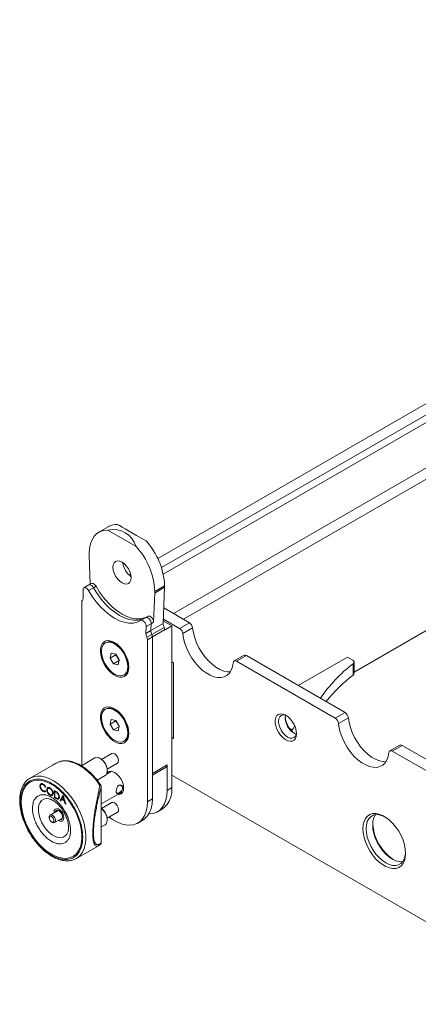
# Model space of a CAD drawing. Header units: millimetres. Extents: x -1824 to 791, y 646 to 1974.
# Tile 7 of 13: x -270 to -99, y 1335 to 1760. Entities that reach past the tile are written whole.
import ezdxf

# ---------------------------------------------------------------- set-up
doc = ezdxf.new("R2010")
doc.units = ezdxf.units.MM

msp = doc.modelspace()

# ---------------------------------------------------------------- linework, layer by layer
at = {"linetype": 'Continuous', "lineweight": 15}
for p, q in [((191.9, 1760.03), (-210.95, 1527.47)), ((196.14, 1757.58), (-209.33, 1523.5)), ((-208.55, 1520.69), (196.14, 1754.31)), ((215.94, 1746.15), (-204.08, 1503.68)), ((220.18, 1743.7), (-199.84, 1501.23)), ((-232.11, 1541.21), (-236.36, 1538.76)), ((-220.19, 1532.57), (-232.52, 1539.69)), ((-240.5, 1528.89), (-240.5, 1529.6)), ((-240.49, 1528.88), (-240.5, 1528.89)), ((-240.49, 1528.88), (-240.03, 1516.39)), ((-222.66, 1520.71), (-223.33, 1520.32)), ((-243.18, 1513.82), (-243.07, 1510.78)), ((-240.65, 1516.03), (-242.77, 1514.8)), ((-240.75, 1513.62), (-238.63, 1514.84)), ((-239.59, 1516.64), (-240.65, 1516.03)), ((-238.63, 1514.84), (-237.57, 1515.45)), ((-212.21, 1513.27), (-207.97, 1515.72)), ((-212.21, 1512.56), (-207.97, 1515.01)), ((-212.21, 1513.27), (-212.21, 1512.56)), ((-208.58, 1499.44), (-207.99, 1515.01)), ((-207.97, 1515.01), (-207.97, 1515.72)), ((-212.71, 1499.9), (-212.23, 1512.57)), ((-212.21, 1512.56), (-212.23, 1512.57)), ((-126.23, 1478.4), (-67.16, 1512.5)), ((-243.68, 1438.76), (-243.68, 1508.73)), ((-197.28, 1499.75), (-208.33, 1506.13)), ((-216.21, 1501.9), (-218.33, 1500.67)), ((-215.15, 1502.51), (-216.17, 1501.92)), ((-204.79, 1498.37), (-208.54, 1500.53)), ((-201.53, 1497.3), (-208.51, 1501.33)), ((-199.84, 1501.23), (-204.08, 1503.68)), ((-216.01, 1495.15), (-215.9, 1498.07)), ((-216.01, 1495.15), (-213.89, 1496.38)), ((-215.9, 1498.07), (-213.77, 1499.29)), ((-208.58, 1499.44), (-213.89, 1496.38)), ((-213.77, 1499.29), (-213.89, 1496.38)), ((-213.77, 1499.29), (-212.71, 1499.9)), ((-208.22, 1497.74), (-213.52, 1494.68)), ((-207.97, 1496.68), (-213.27, 1493.62)), ((-204.79, 1498.37), (-207.97, 1496.53)), ((-207.97, 1496.53), (-207.97, 1496.68)), ((-204.79, 1428.55), (-204.79, 1498.37)), ((-201.53, 1497.3), (-197.28, 1499.75)), ((-200.12, 1495.04), (-195.88, 1497.49)), ((-213.52, 1494.68), (-215.64, 1493.46)), ((-213.27, 1493.62), (-215.4, 1492.4)), ((-215.4, 1492.4), (-215.4, 1422.43)), ((-213.27, 1493.62), (-213.27, 1423.66)), ((-213.27, 1493.62), (-213.27, 1434.68)), ((-233.26, 1491.17), (-233.54, 1491.01)), ((-227.98, 1490.04), (-229.25, 1490.77)), ((-228.36, 1490.36), (-228.67, 1490.44)), ((-231.04, 1486.54), (-231.49, 1484.5)), ((-229.01, 1485.93), (-231.49, 1484.5)), ((-231.49, 1484.5), (-229.99, 1482.04)), ((-229.09, 1486.12), (-231.04, 1486.54)), ((-227.65, 1483.39), (-229.99, 1482.04)), ((-227.59, 1483.66), (-229.09, 1486.12)), ((-229, 1485.98), (-229.01, 1485.93)), ((-229.01, 1485.93), (-227.6, 1483.61)), ((-228.04, 1481.61), (-227.59, 1483.66)), ((-173.7, 1485.66), (-177.94, 1483.21)), ((-176.94, 1483.11), (-172.7, 1485.56)), ((-130.11, 1460.97), (-172.7, 1485.56)), ((-150.33, 1472.65), (-129.13, 1484.89)), ((-129.13, 1484.89), (-126.82, 1483.55)), ((-229.99, 1482.04), (-228.04, 1481.61)), ((-223.6, 1480.98), (-223.6, 1482.44)), ((-204.08, 1482.45), (-204.79, 1482.85)), ((-204.08, 1449.78), (-204.08, 1482.45)), ((-134.35, 1458.52), (-176.94, 1483.11)), ((-126.62, 1477.15), (-126.62, 1482.05)), ((-126.23, 1477.84), (-126.23, 1482.74)), ((-225.54, 1477.15), (-225.26, 1477.31)), ((-233.26, 1462.59), (-233.54, 1462.43)), ((-227.98, 1461.46), (-229.25, 1462.19)), ((-231.04, 1457.96), (-231.49, 1455.92)), ((-229.09, 1457.54), (-231.04, 1457.96)), ((-228.36, 1461.78), (-228.67, 1461.86)), ((-134.35, 1458.52), (-130.11, 1460.97)), ((-132.95, 1456.26), (-128.7, 1458.71)), ((-229.01, 1457.35), (-231.49, 1455.92)), ((-231.49, 1455.92), (-229.99, 1453.46)), ((-227.65, 1454.81), (-229.99, 1453.46)), ((-227.59, 1455.08), (-229.09, 1457.54)), ((-229, 1457.4), (-229.01, 1457.35)), ((-229.01, 1457.35), (-227.6, 1455.03)), ((-228.04, 1453.04), (-227.59, 1455.08)), ((-223.6, 1452.4), (-223.6, 1453.87)), ((-229.99, 1453.46), (-228.04, 1453.04)), ((-204.79, 1450.19), (-204.08, 1449.78)), ((-225.54, 1448.57), (-225.26, 1448.73)), ((-106.52, 1446.88), (-110.76, 1444.43)), ((-109.76, 1444.33), (-105.52, 1446.78)), ((-62.93, 1422.19), (-105.52, 1446.78)), ((-238.03, 1441.39), (-243.9, 1438)), ((-235.55, 1441.01), (-235.83, 1441.17)), ((-230.74, 1443.29), (-235.15, 1440.74)), ((-67.18, 1419.74), (-109.76, 1444.33)), ((-256.5, 1438.12), (-266.05, 1432.61)), ((-253.62, 1439.65), (-253.49, 1439.69)), ((-243.67, 1438.13), (-243.68, 1438.76)), ((-232.75, 1436.59), (-228.34, 1439.13)), ((-213.27, 1434.68), (-206.91, 1438.35)), ((-213.27, 1434), (-207.33, 1437.44)), ((-206.91, 1438.35), (-206.91, 1427.33)), ((-237.08, 1431.78), (-233.63, 1433.77)), ((-230.89, 1435.59), (-233.07, 1434.33)), ((-232.72, 1435.78), (-232.72, 1436.11)), ((-231.01, 1435.6), (-231.06, 1435.49)), ((-204.79, 1433.86), (284.53, 1151.38)), ((-261.78, 1429.34), (-261.66, 1429.95)), ((-261.71, 1429.39), (-261.78, 1429.34)), ((-261.71, 1429.39), (-261.59, 1430)), ((-261.38, 1428.12), (-261.45, 1428.08)), ((-261.38, 1430.17), (-261.23, 1430.3)), ((-260.31, 1429.85), (-260.38, 1429.81)), ((-259.25, 1428.82), (-259.45, 1428.76)), ((-259.38, 1428.8), (-259.45, 1428.76)), ((-259.25, 1428.84), (-259.38, 1428.8)), ((-257.39, 1428.19), (-257.46, 1428.15)), ((-235.3, 1429.29), (-235.33, 1428.88)), ((-235.33, 1428.88), (-235.33, 1404.74)), ((-235.3, 1404.6), (-235.3, 1429.3)), ((-206.91, 1427.33), (-204.79, 1428.55)), ((-260.3, 1426.98), (-260.37, 1426.94)), ((-259.56, 1427.16), (-259.37, 1427.23)), ((-259.44, 1427.19), (-259.23, 1426.89)), ((-258.75, 1427.67), (-258.82, 1427.63)), ((-257.37, 1425.32), (-257.44, 1425.28)), ((-256.28, 1426.28), (-256.35, 1426.24)), ((-255.56, 1427.29), (-255.02, 1426.99)), ((-255.54, 1424.28), (-255.56, 1427.29)), ((-255.47, 1424.32), (-255.54, 1424.28)), ((-254.72, 1423.81), (-255.54, 1424.28)), ((-255.47, 1424.32), (-255.49, 1427.25)), ((-254.65, 1423.85), (-255.47, 1424.32)), ((-255.24, 1426.9), (-255.31, 1426.86)), ((-255.31, 1426.86), (-255.3, 1424.42)), ((-255.13, 1426.75), (-255.31, 1426.86)), ((-255.3, 1424.42), (-254.99, 1424.25)), ((-255.05, 1426.8), (-255.24, 1426.9)), ((-255.05, 1426.8), (-255.13, 1426.75)), ((-254.65, 1423.85), (-254.72, 1423.81)), ((-254.25, 1426.25), (-254.32, 1426.21)), ((-253.55, 1424.69), (-253.62, 1424.65)), ((-253.09, 1422.89), (-251.87, 1425.2)), ((-253.02, 1422.93), (-251.84, 1425.18)), ((-251.84, 1424.54), (-252.28, 1423.71)), ((-251.87, 1425.2), (-251.81, 1425.16)), ((-251.77, 1424.58), (-251.84, 1424.54)), ((-251.39, 1423.2), (-251.84, 1424.54)), ((-251.81, 1425.16), (-250.58, 1421.46)), ((-251.32, 1423.24), (-251.77, 1424.58)), ((-235.3, 1421.49), (-225.89, 1426.93)), ((-226.06, 1426.83), (-225.94, 1426.81)), ((-257.5, 1423.6), (-257.22, 1423.51)), ((-253.02, 1422.93), (-253.09, 1422.89)), ((-252.8, 1422.72), (-253.09, 1422.89)), ((-252.76, 1422.78), (-253.02, 1422.93)), ((-252.4, 1423.48), (-252.8, 1422.72)), ((-252.32, 1423.52), (-252.4, 1423.48)), ((-251.27, 1422.84), (-252.4, 1423.48)), ((-251.2, 1422.88), (-252.32, 1423.52)), ((-252.28, 1423.71), (-251.39, 1423.2)), ((-251.32, 1423.24), (-251.39, 1423.2)), ((-251.2, 1422.88), (-251.27, 1422.84)), ((-250.86, 1421.62), (-251.27, 1422.84)), ((-250.79, 1421.66), (-251.2, 1422.88)), ((-250.79, 1421.66), (-250.86, 1421.62)), ((-250.58, 1421.46), (-250.86, 1421.62)), ((-250.61, 1421.56), (-250.79, 1421.66)), ((-230.74, 1422.06), (-235.15, 1419.51)), ((-213.27, 1423.66), (-215.4, 1422.43)), ((-257.75, 1415.86), (-257.75, 1415.45)), ((-253.93, 1418.71), (-257.36, 1416.73)), ((-255.46, 1413.44), (-252.03, 1415.42)), ((-254.43, 1418.42), (-254.29, 1418.77)), ((-232.75, 1415.36), (-228.34, 1417.9)), ((-211.05, 1418.17), (-208.93, 1419.4)), ((-256.76, 1413.74), (-256.41, 1413.53)), ((-235.3, 1411.57), (-233.63, 1412.54)), ((-232.72, 1414.55), (-232.72, 1414.88)), ((-219.54, 1413.27), (-217.42, 1414.5)), ((-249.52, 1410.17), (-249.59, 1409.84)), ((-246.06, 1397.97), (-236.5, 1403.48)), ((-236.46, 1403.52), (-236.51, 1403.49)), ((-235.33, 1404.74), (-235.3, 1404.59)), ((-246.06, 1397.97), (-246.27, 1397.85))]:
    msp.add_line(p, q, dxfattribs=at)
at = {"linetype": 'Continuous', "lineweight": 15, "flags": 128}
for points in [[(-240.5, 1529.6), (-240.36, 1531.8), (-239.95, 1533.79), (-239.27, 1535.55), (-238.34, 1537.03), (-237.17, 1538.2), (-235.8, 1539.04), (-234.24, 1539.55), (-232.52, 1539.69)], [(-230.25, 1523.68), (-230.11, 1524.77), (-229.72, 1525.63), (-229.11, 1526.2), (-228.3, 1526.45), (-227.36, 1526.35), (-226.36, 1525.93), (-225.35, 1525.19), (-224.41, 1524.2), (-223.61, 1523.02), (-222.99, 1521.74), (-222.6, 1520.43), (-222.47, 1519.19), (-222.6, 1518.1), (-222.99, 1517.25), (-223.61, 1516.67), (-224.41, 1516.42), (-225.35, 1516.52), (-226.36, 1516.94), (-227.36, 1517.68), (-228.3, 1518.67), (-229.11, 1519.85), (-229.72, 1521.13), (-230.11, 1522.44), (-230.25, 1523.68)], [(-243.18, 1513.82), (-243.14, 1514.28), (-242.97, 1514.63), (-242.69, 1514.84), (-242.32, 1514.89), (-241.91, 1514.78), (-241.49, 1514.51), (-241.09, 1514.11), (-240.75, 1513.62)], [(-218.33, 1500.67), (-219.87, 1499.94), (-221.59, 1499.57), (-223.45, 1499.55), (-225.42, 1499.9), (-227.46, 1500.59), (-229.54, 1501.63), (-231.62, 1503), (-233.66, 1504.66), (-235.63, 1506.59), (-237.49, 1508.75), (-239.21, 1511.11), (-240.75, 1513.62)], [(-240.65, 1516.03), (-240.57, 1516.07), (-240.2, 1516.12), (-239.79, 1516), (-239.37, 1515.73), (-238.97, 1515.33), (-238.63, 1514.84)], [(-240.65, 1516.03), (-240.57, 1516.07), (-240.2, 1516.12), (-239.79, 1516), (-239.37, 1515.73), (-238.97, 1515.33), (-238.63, 1514.84)], [(-237.57, 1515.45), (-237.91, 1515.95), (-238.31, 1516.35), (-238.73, 1516.62), (-239.14, 1516.73), (-239.5, 1516.68), (-239.59, 1516.64)], [(-238.63, 1514.84), (-237.08, 1512.33), (-235.37, 1509.97), (-233.51, 1507.81), (-231.54, 1505.88), (-229.5, 1504.22), (-227.42, 1502.86), (-225.34, 1501.82), (-223.29, 1501.12), (-221.33, 1500.78), (-219.47, 1500.79), (-217.75, 1501.17), (-216.63, 1501.65)], [(-238.63, 1514.84), (-237.08, 1512.33), (-235.37, 1509.97), (-233.51, 1507.81), (-231.54, 1505.88), (-229.5, 1504.22), (-227.42, 1502.86), (-225.34, 1501.82), (-223.29, 1501.12), (-221.33, 1500.78), (-219.47, 1500.79), (-217.75, 1501.17), (-216.63, 1501.65)], [(-237.57, 1515.45), (-236.02, 1512.94), (-234.31, 1510.59), (-232.45, 1508.42), (-230.48, 1506.49), (-228.44, 1504.83), (-226.36, 1503.47), (-224.28, 1502.43), (-222.23, 1501.73), (-220.26, 1501.39), (-218.41, 1501.4), (-216.69, 1501.78), (-215.57, 1502.26)], [(-218.33, 1500.67), (-217.99, 1500.78), (-217.59, 1500.71), (-217.16, 1500.49), (-216.75, 1500.13), (-216.39, 1499.66), (-216.11, 1499.13), (-215.94, 1498.58), (-215.9, 1498.07)], [(-216.21, 1501.9), (-215.87, 1502), (-215.47, 1501.94), (-215.04, 1501.72), (-214.63, 1501.36), (-214.27, 1500.89), (-213.99, 1500.35), (-213.82, 1499.81), (-213.77, 1499.29)], [(-216.21, 1501.9), (-215.87, 1502), (-215.47, 1501.94), (-215.04, 1501.72), (-214.63, 1501.36), (-214.27, 1500.89), (-213.99, 1500.35), (-213.82, 1499.81), (-213.77, 1499.29)], [(-212.71, 1499.9), (-212.76, 1500.42), (-212.93, 1500.97), (-213.21, 1501.5), (-213.57, 1501.97), (-213.98, 1502.33), (-214.41, 1502.55), (-214.81, 1502.61), (-215.15, 1502.51)], [(-179.66, 1478.52), (-180.89, 1478.55), (-182.49, 1478.89), (-184.15, 1479.55), (-185.83, 1480.52), (-187.49, 1481.77), (-189.09, 1483.28), (-190.59, 1485.01), (-191.97, 1486.92), (-193.17, 1488.96), (-194.19, 1491.09), (-194.99, 1493.25), (-195.56, 1495.41), (-195.88, 1497.49)], [(-223.4, 1480.53), (-223.52, 1479.18), (-223.9, 1478.03), (-224.5, 1477.12), (-225.31, 1476.5), (-226.29, 1476.19), (-227.41, 1476.2), (-228.61, 1476.53), (-229.85, 1477.18), (-231.08, 1478.1), (-232.24, 1479.27), (-233.3, 1480.64), (-234.2, 1482.15), (-234.91, 1483.74), (-235.4, 1485.34), (-235.65, 1486.89), (-235.65, 1488.32), (-235.4, 1489.58), (-234.91, 1490.62), (-234.2, 1491.39), (-233.3, 1491.85), (-232.24, 1492.01), (-231.08, 1491.83), (-229.85, 1491.34), (-228.61, 1490.55), (-227.41, 1489.5), (-226.29, 1488.22), (-225.31, 1486.78), (-224.5, 1485.22), (-223.9, 1483.62), (-223.52, 1482.03), (-223.4, 1480.53)], [(-178.34, 1482.47), (-178.66, 1480.75), (-179.23, 1479.26), (-180.03, 1478.02), (-181.05, 1477.06), (-182.26, 1476.42), (-183.63, 1476.09), (-185.14, 1476.1), (-186.74, 1476.44), (-188.39, 1477.1), (-190.07, 1478.07), (-191.73, 1479.32), (-193.33, 1480.83), (-194.84, 1482.56), (-196.21, 1484.47), (-197.42, 1486.51), (-198.43, 1488.64), (-199.24, 1490.81), (-199.8, 1492.96), (-200.12, 1495.04)], [(-234.94, 1485.25), (-234.45, 1483.68), (-233.73, 1482.12), (-232.82, 1480.65), (-231.75, 1479.34), (-230.58, 1478.26), (-229.36, 1477.45), (-228.15, 1476.94), (-227, 1476.78), (-225.98, 1476.95), (-225.11, 1477.45), (-224.46, 1478.27), (-224.04, 1479.36), (-223.88, 1480.66), (-223.99, 1482.13), (-224.35, 1483.69), (-224.96, 1485.27), (-225.78, 1486.79), (-226.78, 1488.18), (-227.9, 1489.39), (-229.1, 1490.34), (-230.33, 1491), (-231.51, 1491.34), (-232.61, 1491.34), (-233.56, 1491), (-234.32, 1490.33), (-234.86, 1489.38), (-235.15, 1488.17), (-235.17, 1486.77), (-234.94, 1485.25)], [(-225.26, 1477.31), (-224.83, 1477.62), (-224.18, 1478.43), (-223.76, 1479.52), (-223.6, 1480.83), (-223.7, 1482.3), (-224.07, 1483.85), (-224.68, 1485.43), (-225.5, 1486.95), (-226.49, 1488.35), (-227.62, 1489.55), (-228.82, 1490.5), (-230.04, 1491.17), (-231.23, 1491.5), (-232.32, 1491.5), (-233.26, 1491.17)], [(-176.94, 1483.11), (-177.2, 1483.23), (-177.44, 1483.29), (-177.67, 1483.29), (-177.88, 1483.24), (-178.06, 1483.12), (-178.2, 1482.95), (-178.29, 1482.73), (-178.34, 1482.47)], [(-126.82, 1483.55), (-126.59, 1483.4), (-126.41, 1483.22), (-126.3, 1483.03), (-126.24, 1482.83), (-126.24, 1482.62), (-126.31, 1482.42), (-126.44, 1482.23), (-126.62, 1482.05)], [(-223.6, 1481.65), (-223.52, 1481.9), (-223.51, 1481.96)], [(-223.6, 1481.65), (-223.52, 1481.9), (-223.51, 1481.96)], [(-223.4, 1451.96), (-223.52, 1450.6), (-223.9, 1449.45), (-224.5, 1448.54), (-225.31, 1447.92), (-226.29, 1447.61), (-227.41, 1447.62), (-228.61, 1447.95), (-229.85, 1448.6), (-231.08, 1449.52), (-232.24, 1450.7), (-233.3, 1452.06), (-234.2, 1453.57), (-234.91, 1455.16), (-235.4, 1456.76), (-235.65, 1458.31), (-235.65, 1459.74), (-235.4, 1461), (-234.91, 1462.04), (-234.2, 1462.81), (-233.3, 1463.28), (-232.24, 1463.43), (-231.08, 1463.25), (-229.85, 1462.76), (-228.61, 1461.97), (-227.41, 1460.92), (-226.29, 1459.64), (-225.31, 1458.2), (-224.5, 1456.64), (-223.9, 1455.04), (-223.52, 1453.46), (-223.4, 1451.96)], [(-234.94, 1456.67), (-234.45, 1455.1), (-233.73, 1453.54), (-232.82, 1452.07), (-231.75, 1450.77), (-230.58, 1449.68), (-229.36, 1448.87), (-228.15, 1448.37), (-227, 1448.2), (-225.98, 1448.37), (-225.11, 1448.88), (-224.46, 1449.69), (-224.04, 1450.78), (-223.88, 1452.09), (-223.99, 1453.55), (-224.35, 1455.11), (-224.96, 1456.69), (-225.78, 1458.21), (-226.78, 1459.6), (-227.9, 1460.81), (-229.1, 1461.76), (-230.33, 1462.42), (-231.51, 1462.76), (-232.61, 1462.76), (-233.56, 1462.42), (-234.32, 1461.75), (-234.86, 1460.8), (-235.15, 1459.59), (-235.17, 1458.2), (-234.94, 1456.67)], [(-225.26, 1448.73), (-224.83, 1449.04), (-224.18, 1449.85), (-223.76, 1450.94), (-223.6, 1452.25), (-223.7, 1453.72), (-224.07, 1455.28), (-224.68, 1456.85), (-225.5, 1458.37), (-226.49, 1459.77), (-227.62, 1460.97), (-228.82, 1461.92), (-230.04, 1462.59), (-231.23, 1462.92), (-232.32, 1462.92), (-233.26, 1462.59)], [(-151.05, 1451.83), (-151.17, 1450.68), (-151.54, 1449.73), (-152.12, 1449.04), (-152.9, 1448.64), (-153.83, 1448.56), (-154.85, 1448.8), (-155.91, 1449.34), (-156.96, 1450.16), (-157.94, 1451.21), (-158.8, 1452.44), (-159.49, 1453.78), (-159.96, 1455.16), (-160.21, 1456.5), (-160.21, 1457.74), (-159.96, 1458.79), (-159.49, 1459.62), (-158.8, 1460.17), (-157.94, 1460.41), (-156.96, 1460.33), (-155.91, 1459.94), (-154.85, 1459.25), (-153.83, 1458.31), (-152.9, 1457.16), (-152.12, 1455.86), (-151.54, 1454.49), (-151.17, 1453.13), (-151.05, 1451.83)], [(-155.28, 1459.56), (-155.95, 1459.81), (-156.88, 1459.9), (-157.69, 1459.66), (-158.31, 1459.08), (-158.7, 1458.22), (-158.83, 1457.14), (-158.7, 1455.9), (-158.31, 1454.59), (-157.69, 1453.3), (-156.88, 1452.13), (-155.95, 1451.14), (-154.94, 1450.4), (-153.93, 1449.97), (-152.99, 1449.88), (-152.19, 1450.13), (-151.57, 1450.7), (-151.18, 1451.56), (-151.06, 1452.26)], [(-112.48, 1439.74), (-113.72, 1439.77), (-115.32, 1440.11), (-116.98, 1440.77), (-118.65, 1441.74), (-120.31, 1442.99), (-121.91, 1444.5), (-123.42, 1446.23), (-124.79, 1448.14), (-126, 1450.18), (-127.02, 1452.31), (-127.82, 1454.48), (-128.38, 1456.63), (-128.7, 1458.71)], [(-153.11, 1453.35), (-153.39, 1453.6), (-153.97, 1454.01)], [(-111.17, 1443.69), (-111.49, 1441.97), (-112.06, 1440.48), (-112.86, 1439.24), (-113.87, 1438.28), (-115.08, 1437.64), (-116.46, 1437.31), (-117.96, 1437.32), (-119.56, 1437.66), (-121.22, 1438.32), (-122.9, 1439.29), (-124.56, 1440.54), (-126.16, 1442.05), (-127.66, 1443.78), (-129.03, 1445.69), (-130.24, 1447.73), (-131.26, 1449.86), (-132.06, 1452.03), (-132.63, 1454.18), (-132.95, 1456.26)], [(-223.6, 1453.07), (-223.52, 1453.32), (-223.51, 1453.38)], [(-223.6, 1453.07), (-223.52, 1453.32), (-223.51, 1453.38)], [(-233.63, 1433.77), (-233.24, 1434.09), (-232.86, 1434.79), (-232.72, 1435.72), (-232.83, 1436.8), (-233.19, 1437.94), (-233.76, 1439.05), (-234.49, 1440.05), (-235.34, 1440.84), (-236.22, 1441.37), (-237.08, 1441.59), (-237.83, 1441.48), (-238.03, 1441.39)], [(-228.35, 1439.13), (-227.98, 1439.54), (-227.84, 1440.21), (-227.97, 1441.04), (-228.33, 1441.89), (-228.88, 1442.63), (-229.52, 1443.16), (-230.17, 1443.39), (-230.73, 1443.29), (-230.74, 1443.29)], [(-109.76, 1444.33), (-110.02, 1444.45), (-110.27, 1444.51), (-110.5, 1444.51), (-110.71, 1444.46), (-110.88, 1444.34), (-111.02, 1444.17), (-111.12, 1443.95), (-111.17, 1443.69)], [(-253.62, 1439.65), (-256.26, 1438.25), (-256.5, 1438.12)], [(-235.86, 1429.4), (-237.43, 1431.58), (-239.14, 1433.58), (-240.95, 1435.36), (-242.83, 1436.89), (-244.74, 1438.15), (-246.66, 1439.1), (-248.54, 1439.74), (-250.35, 1440.05), (-252.05, 1440.02), (-253.62, 1439.65)], [(-266.05, 1432.61), (-265.89, 1432.7), (-265.88, 1432.71)], [(-265.88, 1432.71), (-264.44, 1433.28), (-262.85, 1433.53), (-261.14, 1433.46), (-259.33, 1433.07), (-257.47, 1432.35), (-255.58, 1431.34), (-253.7, 1430.03), (-251.86, 1428.47), (-250.1, 1426.66), (-248.45, 1424.66), (-246.92, 1422.49), (-245.57, 1420.19), (-244.4, 1417.8), (-243.43, 1415.37), (-242.7, 1412.93), (-242.2, 1410.54), (-241.94, 1408.23), (-241.94, 1406.05), (-242.2, 1404.03), (-242.7, 1402.22), (-243.43, 1400.64), (-244.4, 1399.31), (-245.57, 1398.28), (-246.06, 1397.97)], [(-232.83, 1434.88), (-232.29, 1435.36), (-231.48, 1435.61), (-230.54, 1435.51), (-229.54, 1435.09), (-228.53, 1434.35), (-227.59, 1433.36), (-226.79, 1432.18), (-226.17, 1430.9), (-225.78, 1429.59), (-225.65, 1428.35), (-225.78, 1427.26), (-226.17, 1426.41), (-226.79, 1425.83), (-227.59, 1425.58), (-228.18, 1425.6)], [(-269.84, 1422.43), (-269.72, 1420.26), (-269.34, 1417.97), (-268.71, 1415.63), (-267.86, 1413.28), (-266.78, 1410.95), (-265.52, 1408.71), (-264.08, 1406.58), (-262.5, 1404.61), (-260.8, 1402.85), (-259.03, 1401.31), (-257.22, 1400.05), (-255.39, 1399.07), (-253.6, 1398.4), (-251.86, 1398.04), (-250.22, 1398.02), (-248.71, 1398.33), (-247.35, 1398.95), (-246.18, 1399.89), (-245.21, 1401.12), (-244.47, 1402.62), (-243.97, 1404.35), (-243.71, 1406.29), (-243.71, 1408.4), (-243.97, 1410.63), (-244.47, 1412.95), (-245.21, 1415.3), (-246.18, 1417.65), (-247.35, 1419.94), (-248.71, 1422.13), (-250.22, 1424.19), (-251.86, 1426.06), (-253.6, 1427.71), (-255.39, 1429.11), (-257.22, 1430.24), (-259.03, 1431.07), (-260.8, 1431.58), (-262.5, 1431.77), (-264.08, 1431.63), (-265.52, 1431.16), (-266.78, 1430.37), (-267.86, 1429.29), (-268.71, 1427.92), (-269.34, 1426.3), (-269.72, 1424.46), (-269.84, 1422.43)], [(-266.77, 1410.94), (-267.85, 1413.26), (-268.71, 1415.62), (-269.33, 1417.96), (-269.71, 1420.24), (-269.84, 1422.42), (-269.72, 1424.45), (-269.34, 1426.29), (-268.72, 1427.91), (-267.86, 1429.28), (-266.79, 1430.37), (-265.52, 1431.15), (-264.09, 1431.62), (-262.51, 1431.77), (-260.82, 1431.58), (-259.05, 1431.07), (-257.23, 1430.25), (-255.41, 1429.12), (-253.61, 1427.72), (-251.87, 1426.07), (-250.23, 1424.2), (-248.72, 1422.15), (-247.36, 1419.96), (-246.19, 1417.67), (-245.22, 1415.32), (-244.47, 1412.97), (-243.97, 1410.65), (-243.71, 1408.42), (-243.71, 1406.31), (-243.96, 1404.36), (-244.46, 1402.63), (-245.21, 1401.13), (-246.17, 1399.9), (-247.34, 1398.96), (-248.7, 1398.33), (-250.21, 1398.02), (-251.85, 1398.04), (-253.58, 1398.39), (-255.38, 1399.06), (-257.21, 1400.04), (-259.02, 1401.3), (-260.79, 1402.83), (-262.48, 1404.6), (-264.07, 1406.56), (-265.51, 1408.69), (-266.77, 1410.94)], [(-208.93, 1419.4), (-207.96, 1420.08), (-206.85, 1421.26), (-205.96, 1422.72), (-205.31, 1424.45), (-204.92, 1426.41), (-204.79, 1428.55)], [(-260.93, 1413.39), (-261.66, 1415.03), (-262.16, 1416.68), (-262.43, 1418.28), (-262.44, 1419.77), (-262.21, 1421.09), (-261.73, 1422.19), (-261.03, 1423.03), (-260.13, 1423.57), (-259.08, 1423.79), (-257.9, 1423.7), (-257.5, 1423.6)], [(-206.91, 1427.33), (-207.04, 1425.18), (-207.44, 1423.23), (-208.08, 1421.5), (-208.97, 1420.03), (-210.08, 1418.85), (-211.4, 1417.99), (-212.9, 1417.44), (-214.55, 1417.24), (-214.76, 1417.24)], [(-233.63, 1412.54), (-233.24, 1412.87), (-232.86, 1413.57), (-232.72, 1414.5), (-232.83, 1415.58), (-233.19, 1416.73), (-233.76, 1417.84), (-234.5, 1418.83), (-235.3, 1419.58)], [(-215.4, 1422.43), (-215.53, 1420.28), (-215.92, 1418.33), (-216.57, 1416.6), (-217.45, 1415.13), (-218.57, 1413.96), (-219.89, 1413.09), (-221.38, 1412.55), (-223.03, 1412.34), (-224.8, 1412.47), (-226.66, 1412.95), (-228.57, 1413.75), (-230.5, 1414.86), (-231.89, 1415.85)], [(-228.34, 1417.9), (-228.26, 1417.96), (-227.93, 1418.43), (-227.85, 1419.14), (-228.02, 1419.98), (-228.42, 1420.82), (-229, 1421.53), (-229.66, 1422), (-230.3, 1422.17), (-230.74, 1422.06)], [(-213.27, 1423.66), (-213.41, 1421.51), (-213.8, 1419.55), (-214.45, 1417.83), (-215.33, 1416.36), (-216.45, 1415.18), (-217.42, 1414.5)], [(-257.2, 1416.16), (-257.5, 1416.06), (-257.7, 1415.79), (-257.75, 1415.38), (-257.65, 1414.89), (-257.42, 1414.4), (-257.08, 1413.98), (-256.7, 1413.7), (-256.33, 1413.6), (-256.02, 1413.69), (-255.83, 1413.97), (-255.77, 1414.38), (-255.87, 1414.87), (-256.11, 1415.36), (-256.44, 1415.78), (-256.82, 1416.06), (-257.2, 1416.16)], [(-257, 1416.82), (-256.49, 1416.68), (-255.97, 1416.3), (-255.52, 1415.73), (-255.2, 1415.07), (-255.07, 1414.41), (-255.14, 1413.85), (-255.4, 1413.48), (-255.82, 1413.35), (-256.32, 1413.49), (-256.41, 1413.53)], [(-255.69, 1417.69), (-255.7, 1417.94), (-255.57, 1418.7), (-255.21, 1419.23), (-254.64, 1419.45), (-253.95, 1419.34), (-253.21, 1418.92), (-252.52, 1418.23), (-251.96, 1417.36), (-251.59, 1416.41), (-251.46, 1415.49), (-251.59, 1414.73), (-251.95, 1414.2), (-252.52, 1413.98), (-253.21, 1414.09), (-253.79, 1414.4)], [(-253.23, 1414.72), (-253.1, 1414.69), (-252.56, 1414.72), (-252.17, 1415.05), (-251.99, 1415.64), (-252.06, 1416.39), (-252.36, 1417.2), (-252.85, 1417.92), (-253.44, 1418.47), (-254.06, 1418.75), (-254.6, 1418.71), (-254.99, 1418.38), (-255.13, 1418.01)], [(-104, 1400.17), (-104.12, 1398.49), (-104.5, 1397), (-105.11, 1395.75), (-105.94, 1394.75), (-106.97, 1394.06), (-108.18, 1393.67), (-109.51, 1393.6), (-110.96, 1393.87), (-112.46, 1394.44), (-113.98, 1395.32), (-115.48, 1396.48), (-116.92, 1397.88), (-118.26, 1399.49), (-119.46, 1401.27), (-120.5, 1403.16), (-121.33, 1405.11), (-121.94, 1407.07), (-122.32, 1408.99), (-122.44, 1410.82), (-122.32, 1412.5), (-121.94, 1413.99), (-121.33, 1415.25), (-120.5, 1416.24), (-119.46, 1416.94), (-118.26, 1417.32), (-116.92, 1417.39), (-115.48, 1417.13), (-113.98, 1416.55), (-112.46, 1415.67), (-110.96, 1414.51), (-109.51, 1413.11), (-108.18, 1411.5), (-106.97, 1409.72), (-105.94, 1407.84), (-105.11, 1405.88), (-104.5, 1403.92), (-104.12, 1402), (-104, 1400.17)], [(-112.86, 1415.93), (-113.99, 1416.44), (-115.42, 1416.82), (-116.77, 1416.88), (-117.99, 1416.6), (-119.03, 1415.99), (-119.89, 1415.08), (-120.51, 1413.89), (-120.9, 1412.45), (-121.03, 1410.82), (-120.9, 1409.04), (-120.51, 1407.16), (-119.89, 1405.24), (-119.03, 1403.35), (-117.99, 1401.53), (-116.77, 1399.85), (-115.42, 1398.35), (-113.99, 1397.07), (-112.51, 1396.07), (-111.03, 1395.37), (-109.6, 1394.98), (-108.25, 1394.93), (-107.04, 1395.21), (-105.99, 1395.82), (-105.14, 1396.73), (-104.51, 1397.92), (-104.13, 1399.36), (-104, 1400.59)], [(-105.25, 1396.58), (-105.43, 1396.56), (-106.77, 1396.62), (-108.21, 1397), (-109.68, 1397.7), (-111.16, 1398.71), (-112.6, 1399.98), (-113.94, 1401.48), (-115.16, 1403.16), (-116.21, 1404.98), (-117.06, 1406.88), (-117.68, 1408.79), (-118.07, 1410.67), (-118.2, 1412.45), (-118.07, 1414.08), (-117.68, 1415.52), (-117.06, 1416.71), (-116.95, 1416.86)], [(-249.59, 1409.84), (-249.65, 1409.63), (-250.13, 1408.53), (-250.83, 1407.7), (-251.72, 1407.15), (-252.78, 1406.93), (-253.96, 1407.03), (-255.21, 1407.44), (-256.49, 1408.17), (-257.75, 1409.16), (-258.94, 1410.4), (-260.01, 1411.83), (-260.93, 1413.39)], [(-252.16, 1415.07), (-252.39, 1415.1), (-252.53, 1415.13)]]:
    msp.add_lwpolyline(points, dxfattribs=at)
at = {"linetype": 'Continuous', "lineweight": 15}
for centre, radius, start, end in [((-228.55, 1534.91), 7.24, 87.885, 119.5315), ((-238.94, 1514.22), 31, 2.7694, 42.1397), ((-243.18, 1511.77), 31, 2.7694, 42.1397), ((-217.49, 1526.55), 8.54, 185.8008, 234.194), ((-242.53, 1508.79), 1.16, 141.8319, 183.156), ((-244.86, 1510.6), 1.8, 322.3372, 5.6064), ((-209.94, 1496.34), 3.94, 179.4652, 204.8832), ((-204.64, 1499.4), 3.94, 179.4652, 204.8832), ((-210.66, 1496.62), 2.69, 1.3499, 24.6876), ((-203.22, 1494.68), 3.12, 6.6341, 57.1575), ((-198.97, 1497.13), 3.12, 6.6341, 57.1575), ((-212.06, 1495.12), 3.94, 179.4652, 204.8832), ((-218.09, 1492.33), 2.69, 1.3499, 24.6876), ((-215.97, 1493.56), 2.69, 1.3499, 24.6876), ((-173.28, 1484.78), 0.972, 53.2161, 115.473), ((-87.31, 1430.64), 64.72, 127.3975, 145.6841), ((-84.79, 1423.09), 68.36, 127.724, 141.4591), ((-127.11, 1477.89), 0.88, 303.8919, 356.9257), ((-145.91, 1460.1), 10.12, 185.3951, 234.5996), ((-148.19, 1458.79), 7.76, 172.5407, 247.4539), ((-136.04, 1455.9), 3.12, 6.6352, 57.1569), ((-131.8, 1458.35), 3.12, 6.6352, 57.1569), ((-155.54, 1456.12), 3.69, 307.4758, 349.2858), ((-106.1, 1446), 0.972, 53.2161, 115.473), ((-238.7, 1436), 5.91, 25.8979, 57.8042), ((-238.15, 1435.99), 5.43, 1.261, 28.5719), ((-207.88, 1438.24), 0.973, 304.5488, 6.765), ((-238.79, 1414.65), 6.07, 2.1451, 54.9718), ((-256.94, 1416), 0.822, 94.0811, 189.6985), ((-98.2, 1414.17), 20.04, 183.7752, 236.2194)]:
    msp.add_arc(centre, radius, start, end, dxfattribs=at)
for centre, major_axis, ratio, start_param, end_param in [((-239.08, 1514.09), (14.14, 24.49), 0.577335, 5.832199, 6.734253), ((-209.39, 1531.23), (20, -11.55), 0.00007, 1.905208, 2.807262)]:
    msp.add_ellipse(centre, major_axis=major_axis, ratio=ratio, start_param=start_param, end_param=end_param, dxfattribs=at)
for points, knots in [([(-253.5, 1439.7), (-253.91, 1439.5), (-254.9, 1439.02), (-255.86, 1438.49), (-256.41, 1438.18)], [0, 0, 0, 0, 0.422472, 1, 1, 1, 1]), ([(-235.34, 1429.34), (-235.47, 1429.55), (-235.78, 1430.06), (-236.46, 1431), (-237.36, 1432.18), (-238.5, 1433.49), (-239.73, 1434.76), (-241.06, 1435.97), (-242.46, 1437.07), (-243.9, 1438.03), (-245.38, 1438.84), (-246.88, 1439.47), (-248.37, 1439.91), (-249.86, 1440.16), (-251.31, 1440.18), (-252.47, 1440.05), (-253.1, 1439.82), (-253.29, 1439.75)], [0, 0, 0, 0, 0.028012, 0.066796, 0.130902, 0.196957, 0.267299, 0.340114, 0.414699, 0.490531, 0.567294, 0.644823, 0.723051, 0.802044, 0.882024, 0.963453, 1, 1, 1, 1]), ([(-265.84, 1432.69), (-266.12, 1432.54), (-266.86, 1432.15), (-267.84, 1431.23), (-268.79, 1430), (-269.51, 1428.6), (-270.04, 1427.04), (-270.38, 1425.32), (-270.52, 1423.5), (-270.47, 1421.58), (-270.23, 1419.62), (-269.83, 1417.65), (-269.29, 1415.71), (-268.68, 1414), (-268.05, 1412.48), (-267.34, 1410.96), (-266.76, 1409.91), (-266.42, 1409.3)], [0, 0, 0, 0, 0.047049, 0.126264, 0.19928, 0.272679, 0.346183, 0.419512, 0.492467, 0.564838, 0.636383, 0.706556, 0.773934, 0.838876, 0.885612, 0.933488, 1, 1, 1, 1]), ([(-270.2, 1422.64), (-270.15, 1423.56), (-270.06, 1425.45), (-269.32, 1427.91), (-268.08, 1429.98), (-266.33, 1431.45), (-264.53, 1432.1), (-262.95, 1432.25), (-261.34, 1432.17), (-259.27, 1431.66), (-256.76, 1430.48), (-254.25, 1428.77), (-251.75, 1426.49), (-249.34, 1423.66), (-247.19, 1420.41), (-245.73, 1417.49), (-244.81, 1415.13), (-244.08, 1412.84), (-243.48, 1410.11), (-243.25, 1407.08), (-243.48, 1404.32), (-244.2, 1401.84), (-245.45, 1399.78), (-247.19, 1398.31), (-248.99, 1397.66), (-250.57, 1397.51), (-252.19, 1397.59), (-254.25, 1398.1), (-256.76, 1399.28), (-259.27, 1400.99), (-261.77, 1403.27), (-264.18, 1406.1), (-266.33, 1409.35), (-267.79, 1412.27), (-268.71, 1414.63), (-269.44, 1416.92), (-270.06, 1419.66), (-270.15, 1421.66), (-270.2, 1422.64)], [0, 0, 0, 0, 0.029124, 0.059993, 0.092145, 0.124979, 0.157814, 0.173908, 0.190007, 0.220876, 0.25, 0.279124, 0.309993, 0.342145, 0.374979, 0.407814, 0.423908, 0.440007, 0.470876, 0.5, 0.529124, 0.559993, 0.592145, 0.624979, 0.657814, 0.673908, 0.690007, 0.720876, 0.75, 0.779124, 0.809993, 0.842145, 0.874979, 0.907814, 0.923908, 0.940007, 0.970876, 1, 1, 1, 1]), ([(-261.45, 1428.08), (-261.56, 1428.33), (-261.75, 1428.76), (-261.77, 1429.17), (-261.78, 1429.34)], [0, 0, 0, 0, 0.559033, 1, 1, 1, 1]), ([(-261.38, 1428.12), (-261.49, 1428.37), (-261.68, 1428.8), (-261.7, 1429.21), (-261.71, 1429.39)], [0, 0, 0, 0, 0.559033, 1, 1, 1, 1]), ([(-260.38, 1429.81), (-260.55, 1429.88), (-260.88, 1430.02), (-261.26, 1429.9), (-261.48, 1429.6), (-261.5, 1429.31), (-261.51, 1429.16)], [0, 0, 0, 0, 0.279774, 0.559388, 0.779591, 1, 1, 1, 1]), ([(-261.51, 1429.16), (-261.49, 1428.96), (-261.45, 1428.55), (-261.13, 1427.94), (-260.75, 1427.48), (-260.48, 1427.3), (-260.35, 1427.22)], [0, 0, 0, 0, 0.2795874, 0.5590756, 0.7793468, 1, 1, 1, 1]), ([(-261.45, 1430.13), (-261.4, 1430.19), (-261.25, 1430.34), (-260.86, 1430.33), (-260.55, 1430.18), (-260.39, 1430.11)], [0, 0, 0, 0, 0.227284, 0.6133357, 1, 1, 1, 1]), ([(-260.37, 1426.94), (-260.6, 1427.1), (-261.01, 1427.37), (-261.31, 1427.86), (-261.45, 1428.08)], [0, 0, 0, 0, 0.559811, 1, 1, 1, 1]), ([(-260.3, 1426.98), (-260.53, 1427.14), (-260.94, 1427.41), (-261.24, 1427.91), (-261.38, 1428.12)], [0, 0, 0, 0, 0.559811, 1, 1, 1, 1]), ([(-260.31, 1429.85), (-260.47, 1429.92), (-260.8, 1430.05), (-261.11, 1430.01), (-261.2, 1429.88), (-261.2, 1429.87)], [0, 0, 0, 0, 0.484203, 0.968129, 1, 1, 1, 1]), ([(-260.39, 1430.11), (-260.14, 1429.93), (-259.69, 1429.62), (-259.38, 1429.07), (-259.25, 1428.82)], [0, 0, 0, 0, 0.559522, 1, 1, 1, 1]), ([(-259.45, 1428.76), (-259.6, 1429.01), (-259.86, 1429.46), (-260.22, 1429.7), (-260.38, 1429.81)], [0, 0, 0, 0, 0.558564, 1, 1, 1, 1]), ([(-259.38, 1428.8), (-259.53, 1429.05), (-259.79, 1429.5), (-260.15, 1429.74), (-260.31, 1429.85)], [0, 0, 0, 0, 0.558564, 1, 1, 1, 1]), ([(-258.82, 1427.63), (-258.8, 1427.85), (-258.75, 1428.29), (-258.4, 1428.61), (-257.95, 1428.67), (-257.63, 1428.53), (-257.48, 1428.46)], [0, 0, 0, 0, 0.279665, 0.559262, 0.77966, 1, 1, 1, 1]), ([(-258.75, 1427.67), (-258.73, 1427.89), (-258.67, 1428.31), (-258.44, 1428.61), (-258.26, 1428.63), (-258.25, 1428.63)], [0, 0, 0, 0, 0.489206, 0.978294, 1, 1, 1, 1]), ([(-257.46, 1428.15), (-257.63, 1428.22), (-257.95, 1428.35), (-258.31, 1428.21), (-258.52, 1427.9), (-258.54, 1427.62), (-258.55, 1427.48)], [0, 0, 0, 0, 0.279463, 0.559118, 0.779489, 1, 1, 1, 1]), ([(-257.39, 1428.19), (-257.55, 1428.26), (-257.87, 1428.38), (-258.16, 1428.32), (-258.24, 1428.2), (-258.24, 1428.2)], [0, 0, 0, 0, 0.49928, 0.998901, 1, 1, 1, 1]), ([(-257.48, 1428.46), (-257.27, 1428.31), (-256.87, 1428.03), (-256.41, 1427.35), (-256.13, 1426.66), (-256.1, 1426.28), (-256.08, 1426.08)], [0, 0, 0, 0, 0.279799, 0.559375, 0.779575, 1, 1, 1, 1]), ([(-256.35, 1426.24), (-256.37, 1426.44), (-256.41, 1426.84), (-256.71, 1427.43), (-257.08, 1427.89), (-257.33, 1428.07), (-257.46, 1428.15)], [0, 0, 0, 0, 0.279727, 0.559127, 0.779664, 1, 1, 1, 1]), ([(-256.28, 1426.28), (-256.3, 1426.48), (-256.34, 1426.88), (-256.64, 1427.47), (-257.01, 1427.93), (-257.26, 1428.11), (-257.39, 1428.19)], [0, 0, 0, 0, 0.279727, 0.559127, 0.779664, 1, 1, 1, 1]), ([(-238.93, 1408.85), (-238.92, 1409.47), (-238.9, 1410.75), (-238.74, 1412.96), (-238.48, 1415.39), (-238.12, 1418.01), (-237.67, 1420.79), (-237.14, 1423.62), (-236.53, 1426.54), (-236.09, 1428.42), (-235.86, 1429.4)], [0, 0, 0, 0, 0.099937, 0.203224, 0.313933, 0.434037, 0.56111, 0.701246, 0.843327, 1, 1, 1, 1]), ([(-235.33, 1404.74), (-235.58, 1404.53), (-236.06, 1404.14), (-236.72, 1403.91), (-237.3, 1403.97), (-237.79, 1404.37), (-238.18, 1405.09), (-238.46, 1406.13), (-238.63, 1407.47), (-238.68, 1409.07), (-238.63, 1410.94), (-238.46, 1413.05), (-238.18, 1415.38), (-237.79, 1417.91), (-237.3, 1420.57), (-236.72, 1423.32), (-236.06, 1426.14), (-235.58, 1427.95), (-235.33, 1428.88)], [0, 0, 0, 0, 0.0779833, 0.1510969, 0.2208321, 0.2852679, 0.3447444, 0.3999634, 0.4507779, 0.5, 0.54921, 0.6000365, 0.655243, 0.7147321, 0.7791554, 0.848903, 0.9220096, 1, 1, 1, 1]), ([(-235.3, 1429.29), (-235.37, 1429.32), (-235.5, 1429.38), (-235.74, 1429.39), (-235.86, 1429.4)], [0, 0, 0, 0, 0.49946, 1, 1, 1, 1]), ([(-228.83, 1426.92), (-228.82, 1427.11), (-228.81, 1427.48), (-228.67, 1428.13), (-228.43, 1428.76), (-228.07, 1429.3), (-227.62, 1429.63), (-227.12, 1429.74), (-226.64, 1429.63), (-226.24, 1429.34), (-226, 1428.87), (-225.99, 1428.32), (-226.18, 1427.77), (-226.54, 1427.24), (-227.02, 1426.75), (-227.55, 1426.36), (-228.01, 1426.11), (-228.36, 1426.01), (-228.62, 1426.09), (-228.78, 1426.36), (-228.83, 1426.69), (-228.83, 1426.9), (-228.83, 1426.92)], [0, 0, 0, 0, 0.050887, 0.101692, 0.154679, 0.20999, 0.262755, 0.311877, 0.362032, 0.41606, 0.471112, 0.522893, 0.572372, 0.62339, 0.677768, 0.732624, 0.783523, 0.83245, 0.884194, 0.939281, 0.993247, 1, 1, 1, 1]), ([(-228.38, 1426.2), (-228.18, 1426.18), (-227.76, 1426.15), (-227.2, 1426.38), (-226.73, 1426.72), (-226.36, 1427.2), (-226.17, 1427.74), (-226.14, 1428.31), (-226.24, 1428.83), (-226.48, 1429.34), (-226.76, 1429.56), (-226.86, 1429.65)], [0, 0, 0, 0, 0.113578, 0.24967, 0.34831, 0.45701, 0.605913, 0.675501, 0.792375, 0.921869, 1, 1, 1, 1]), ([(-263.06, 1412.4), (-263.36, 1413.04), (-263.98, 1414.35), (-264.62, 1416.41), (-264.98, 1418.49), (-265.01, 1420.47), (-264.69, 1422.2), (-264.06, 1423.61), (-263.17, 1424.62), (-262.08, 1425.26), (-260.82, 1425.55), (-259.36, 1425.45), (-257.74, 1424.94), (-256.05, 1424), (-254.38, 1422.67), (-252.85, 1421.05), (-251.53, 1419.25), (-250.43, 1417.37), (-249.55, 1415.4), (-248.9, 1413.34), (-248.54, 1411.26), (-248.51, 1409.29), (-248.83, 1407.56), (-249.47, 1406.15), (-250.36, 1405.14), (-251.44, 1404.5), (-252.71, 1404.21), (-254.16, 1404.3), (-255.78, 1404.82), (-257.48, 1405.76), (-259.14, 1407.09), (-260.67, 1408.71), (-262.01, 1410.5), (-262.71, 1411.78), (-263.06, 1412.4)], [0, 0, 0, 0, 0.029129, 0.060003, 0.09216, 0.125, 0.15784, 0.189997, 0.220871, 0.25, 0.279129, 0.310003, 0.34216, 0.375, 0.40784, 0.439997, 0.470871, 0.5, 0.529129, 0.560003, 0.59216, 0.625, 0.65784, 0.689997, 0.720871, 0.75, 0.779129, 0.810003, 0.84216, 0.875, 0.90784, 0.939997, 0.970871, 1, 1, 1, 1]), ([(-259.23, 1426.89), (-259.32, 1426.84), (-259.48, 1426.73), (-259.87, 1426.71), (-260.18, 1426.85), (-260.37, 1426.94)], [0, 0, 0, 0, 0.280269, 0.560618, 1, 1, 1, 1]), ([(-260.35, 1427.22), (-260.15, 1427.13), (-259.8, 1426.98), (-259.55, 1427.13), (-259.44, 1427.19)], [0, 0, 0, 0, 0.558793, 1, 1, 1, 1]), ([(-259.37, 1426.82), (-259.39, 1426.81), (-259.49, 1426.75), (-259.8, 1426.76), (-260.11, 1426.9), (-260.3, 1426.98)], [0, 0, 0, 0, 0.069359, 0.431861, 1, 1, 1, 1]), ([(-257.44, 1425.28), (-257.64, 1425.42), (-258.04, 1425.7), (-258.5, 1426.38), (-258.78, 1427.06), (-258.81, 1427.44), (-258.82, 1427.63)], [0, 0, 0, 0, 0.279663, 0.559325, 0.779596, 1, 1, 1, 1]), ([(-257.37, 1425.32), (-257.57, 1425.46), (-257.97, 1425.74), (-258.42, 1426.42), (-258.71, 1427.1), (-258.74, 1427.48), (-258.75, 1427.67)], [0, 0, 0, 0, 0.279663, 0.559325, 0.779596, 1, 1, 1, 1]), ([(-258.55, 1427.48), (-258.53, 1427.28), (-258.49, 1426.88), (-258.19, 1426.3), (-257.83, 1425.83), (-257.58, 1425.66), (-257.45, 1425.58)], [0, 0, 0, 0, 0.279641, 0.55932, 0.779581, 1, 1, 1, 1]), ([(-257.45, 1425.58), (-257.29, 1425.51), (-256.96, 1425.37), (-256.59, 1425.5), (-256.38, 1425.81), (-256.36, 1426.09), (-256.35, 1426.24)], [0, 0, 0, 0, 0.279619, 0.559122, 0.779489, 1, 1, 1, 1]), ([(-256.08, 1426.08), (-256.1, 1425.86), (-256.15, 1425.42), (-256.52, 1425.12), (-256.96, 1425.05), (-257.28, 1425.2), (-257.44, 1425.28)], [0, 0, 0, 0, 0.279572, 0.55928, 0.779575, 1, 1, 1, 1]), ([(-256.35, 1425.31), (-256.4, 1425.26), (-256.53, 1425.12), (-256.9, 1425.1), (-257.21, 1425.25), (-257.37, 1425.32)], [0, 0, 0, 0, 0.199466, 0.599616, 1, 1, 1, 1]), ([(-256.71, 1425.53), (-256.64, 1425.54), (-256.47, 1425.58), (-256.31, 1425.86), (-256.29, 1426.14), (-256.28, 1426.28)], [0, 0, 0, 0, 0.23499, 0.617369, 1, 1, 1, 1]), ([(-254.32, 1426.21), (-254.47, 1426.33), (-254.74, 1426.53), (-255.01, 1426.69), (-255.13, 1426.75)], [0, 0, 0, 0, 0.559541, 1, 1, 1, 1]), ([(-254.25, 1426.25), (-254.4, 1426.37), (-254.67, 1426.57), (-254.94, 1426.73), (-255.05, 1426.8)], [0, 0, 0, 0, 0.559541, 1, 1, 1, 1]), ([(-255.02, 1426.99), (-254.86, 1426.9), (-254.57, 1426.73), (-254.3, 1426.5), (-254.17, 1426.4)], [0, 0, 0, 0, 0.560442, 1, 1, 1, 1]), ([(-254.99, 1424.25), (-254.85, 1424.17), (-254.6, 1424.03), (-254.36, 1423.94), (-254.25, 1423.9)], [0, 0, 0, 0, 0.560391, 1, 1, 1, 1]), ([(-253.36, 1424.5), (-253.38, 1424.28), (-253.42, 1423.85), (-253.77, 1423.51), (-254.25, 1423.56), (-254.56, 1423.73), (-254.72, 1423.81)], [0, 0, 0, 0, 0.279998, 0.559064, 0.778811, 1, 1, 1, 1]), ([(-253.75, 1423.61), (-253.75, 1423.61), (-253.85, 1423.52), (-254.19, 1423.62), (-254.49, 1423.77), (-254.65, 1423.85)], [0, 0, 0, 0, 0.017487, 0.507137, 1, 1, 1, 1]), ([(-253.62, 1424.65), (-253.63, 1424.79), (-253.65, 1425.09), (-253.81, 1425.54), (-254.05, 1425.93), (-254.23, 1426.12), (-254.32, 1426.21)], [0, 0, 0, 0, 0.280221, 0.559848, 0.779849, 1, 1, 1, 1]), ([(-253.55, 1424.69), (-253.56, 1424.84), (-253.58, 1425.13), (-253.74, 1425.58), (-253.98, 1425.97), (-254.16, 1426.16), (-254.25, 1426.25)], [0, 0, 0, 0, 0.280221, 0.559848, 0.779849, 1, 1, 1, 1]), ([(-254.25, 1423.9), (-254.14, 1423.9), (-253.93, 1423.89), (-253.67, 1424.12), (-253.64, 1424.45), (-253.62, 1424.65)], [0, 0, 0, 0, 0.2804998, 0.5609134, 1, 1, 1, 1]), ([(-254.17, 1426.4), (-254.04, 1426.25), (-253.77, 1425.95), (-253.43, 1425.25), (-253.39, 1424.79), (-253.36, 1424.5)], [0, 0, 0, 0, 0.280468, 0.560897, 1, 1, 1, 1]), ([(-253.93, 1423.96), (-253.91, 1423.96), (-253.79, 1423.96), (-253.61, 1424.18), (-253.57, 1424.49), (-253.55, 1424.69)], [0, 0, 0, 0, 0.065491, 0.429701, 1, 1, 1, 1]), ([(-257.45, 1423.57), (-257.27, 1423.51), (-256.85, 1423.39), (-256.07, 1422.98), (-255.2, 1422.4), (-254.3, 1421.65), (-253.5, 1420.84), (-252.81, 1420.02), (-252.12, 1419.1), (-251.69, 1418.39), (-251.42, 1417.96)], [0, 0, 0, 0, 0.107408, 0.244497, 0.381215, 0.51507, 0.651278, 0.751278, 0.848893, 1, 1, 1, 1]), ([(-251.42, 1417.96), (-251.16, 1417.47), (-250.78, 1416.78), (-250.34, 1415.73), (-250.01, 1414.84), (-249.72, 1413.82), (-249.52, 1412.8), (-249.41, 1411.83), (-249.41, 1410.95), (-249.48, 1410.29), (-249.56, 1410.01), (-249.59, 1409.91)], [0, 0, 0, 0, 0.166087, 0.233856, 0.344899, 0.458057, 0.576858, 0.697736, 0.819375, 0.941271, 1, 1, 1, 1]), ([(-266.42, 1409.3), (-265.98, 1408.57), (-265.36, 1407.54), (-264.34, 1406.11), (-263.43, 1404.93), (-262.3, 1403.62), (-261.07, 1402.34), (-259.74, 1401.14), (-258.34, 1400.04), (-256.89, 1399.08), (-255.41, 1398.27), (-253.92, 1397.64), (-252.42, 1397.19), (-250.94, 1396.95), (-249.48, 1396.92), (-248.07, 1397.14), (-247, 1397.45), (-246.45, 1397.78), (-246.3, 1397.87)], [0, 0, 0, 0, 0.083878, 0.117757, 0.173753, 0.231452, 0.292895, 0.356497, 0.421647, 0.487886, 0.554938, 0.62266, 0.690992, 0.759992, 0.829854, 0.900981, 0.974106, 1, 1, 1, 1]), ([(-236.51, 1403.49), (-236.52, 1403.48), (-236.74, 1403.31), (-237.14, 1403.23), (-237.67, 1403.33), (-238.12, 1403.79), (-238.48, 1404.58), (-238.74, 1405.7), (-238.9, 1407.1), (-238.92, 1408.27), (-238.93, 1408.85)], [0, 0, 0, 0, 0.009598, 0.176459, 0.341033, 0.490268, 0.631317, 0.761334, 0.882634, 1, 1, 1, 1]), ([(-236.49, 1403.49), (-236.31, 1403.6), (-236, 1403.8), (-235.68, 1404.1), (-235.55, 1404.23)], [0, 0, 0, 0, 0.568952, 1, 1, 1, 1]), ([(-235.54, 1404.22), (-235.54, 1404.23), (-235.42, 1404.31), (-235.36, 1404.46), (-235.3, 1404.59)], [0, 0, 0, 0, 0.0522937, 1, 1, 1, 1])]:
    msp.add_open_spline(points, degree=3, knots=knots, dxfattribs=at)

doc.saveas('drawing.dxf')
